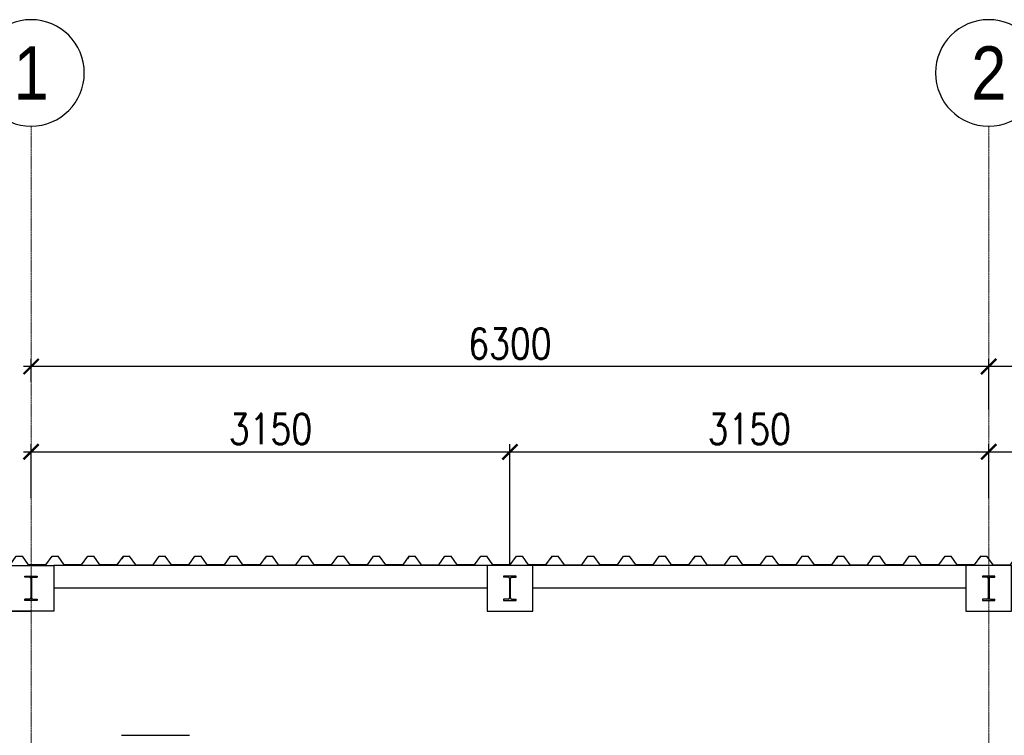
# Model space of a CAD drawing. Header units: millimetres. Extents: x -374129 to 1163271, y -112652 to 695637.
# Tile 38 of 230: x -75 to 6403, y -31808 to -27102. Entities that reach past the tile are written whole.
import ezdxf
from ezdxf.enums import TextEntityAlignment as Align

# ---------------------------------------------------------------- set-up
doc = ezdxf.new("R2010")
doc.units = ezdxf.units.MM
doc.header["$PDMODE"] = 4
doc.linetypes.add('ACAD_ISO04W100', pattern=[30, 24, -3, 0, -3])
for name, color, linetype in [('KRT_fund', 3, 'Continuous'), ('KRT_izolacje', 252, 'Continuous'), ('KRT_osie_budopis', 1, 'Continuous'), ('KRT_sciany', 2, 'Continuous'), ('KRT_stal', 4, 'Continuous'), ('KRT_technologia', 30, 'Continuous'), ('KRT_wymiary_100', 4, 'Continuous')]:
    doc.layers.add(name, color=color, linetype=linetype)
doc.layers.add('KRT_osie', color=55, linetype='ACAD_ISO04W100', lineweight=18)
doc.styles.add('biuro 1', font='arial.ttf')
doc.styles.add('WYMIAR', font='romans.shx', dxfattribs={"width": 0.8})
doc.dimstyles.new('KRT_1-100', dxfattribs={"dimscale": 100, "dimtxt": 2, "dimasz": 1, "dimexe": 0.5, "dimexo": 0, "dimgap": 0.5, "dimtad": 1, "dimdec": 1, "dimrnd": 0.1, "dimzin": 9, "dimdsep": 46, "dimtxsty": 'WYMIAR', "dimblk": 'ARCHTICK', "dimcen": 0.09, "dimdle": 0.5, "dimclrd": 1, "dimclre": 252, "dimclrt": 256, "dimadec": 0, "dimazin": 0, "dimtfac": 1, "dimtdec": 1, "dimtmove": 0, "dimatfit": 3, "dimfxl": 1, "dimtolj": 1, "dimtzin": 0, "dimarcsym": 0})

# ---------------------------------------------------------------- blocks, each defined once
blk = doc.blocks.new('*U927')
at = {"color": 0}
for p, q in [((29.5, 152.6), (0, 152.6)), ((38.5, 143.6), (38.5, 16.4)), ((43.5, 143.6), (43.5, 16.4)), ((52.5, 152.6), (82, 152.6)), ((29.5, 7.4), (0, 7.4)), ((52.5, 7.4), (82, 7.4))]:
    blk.add_line(p, q, dxfattribs=at)
for points in [[(82, 152.6), (82, 160), (0, 160), (0, 152.6)], [(0, 7.4), (0, 0), (82, 0), (82, 7.4)]]:
    blk.add_lwpolyline(points, dxfattribs=at)
for centre, start, end in [((29.5, 143.6), 0, 90), ((52.5, 143.6), 90, 180), ((29.5, 16.4), 270, 0), ((52.5, 16.4), 180, 270)]:
    blk.add_arc(centre, 9, start, end, dxfattribs=at)
blk = doc.blocks.new('_ArchTick')
at = {"color": 0, "linetype": 'ByBlock', "const_width": 0.15}
blk.add_lwpolyline([(-0.5, -0.5), (0.5, 0.5)], dxfattribs=at)
blk = doc.blocks.new('*D1044')
at = {"layer": 'Defpoints', "color": 0}
for p in [(9450, -29943.6), (6300, -30247.9), (9450, -30690.6)]:
    blk.add_point(p, dxfattribs=at)
at = {"layer": 'KRT_wymiary_100', "color": 252, "lineweight": -2}
for p, q in [((6300, -30247.9), (6300, -29893.6)), ((9450, -30690.6), (9450, -29893.6))]:
    blk.add_line(p, q, dxfattribs=at)
at = {"layer": 'KRT_wymiary_100', "color": 1, "lineweight": -2}
blk.add_line((6250, -29943.6), (9500, -29943.6), dxfattribs=at)
at = {"layer": 'KRT_wymiary_100', "color": 1, "lineweight": -2, "xscale": 100, "yscale": 100, "zscale": 100, "rotation": 180}
blk.add_blockref('_ArchTick', (6300, -29943.6), dxfattribs=at)
at = {"layer": 'KRT_wymiary_100', "color": 1, "lineweight": -2, "xscale": 100, "yscale": 100, "zscale": 100}
blk.add_blockref('_ArchTick', (9450, -29943.6), dxfattribs=at)
at = {"layer": 'KRT_wymiary_100', "insert": (7875, -29793.6), "char_height": 200, "attachment_point": 5, "style": 'WYMIAR'}
blk.add_mtext('\\A1;3150', dxfattribs=at)
blk = doc.blocks.new('*D1046')
at = {"layer": 'Defpoints', "color": 0}
for p in [(3150, -29943.6), (0, -30247.9), (3150, -30690.6)]:
    blk.add_point(p, dxfattribs=at)
at = {"layer": 'KRT_wymiary_100', "color": 252, "lineweight": -2}
for p, q in [((0, -30247.9), (0, -29893.6)), ((3150, -30690.6), (3150, -29893.6))]:
    blk.add_line(p, q, dxfattribs=at)
at = {"layer": 'KRT_wymiary_100', "color": 1, "lineweight": -2}
blk.add_line((-50, -29943.6), (3200, -29943.6), dxfattribs=at)
at = {"layer": 'KRT_wymiary_100', "color": 1, "lineweight": -2, "xscale": 100, "yscale": 100, "zscale": 100, "rotation": 180}
blk.add_blockref('_ArchTick', (0, -29943.6), dxfattribs=at)
at = {"layer": 'KRT_wymiary_100', "color": 1, "lineweight": -2, "xscale": 100, "yscale": 100, "zscale": 100}
blk.add_blockref('_ArchTick', (3150, -29943.6), dxfattribs=at)
at = {"layer": 'KRT_wymiary_100', "insert": (1575, -29793.6), "char_height": 200, "attachment_point": 5, "style": 'WYMIAR'}
blk.add_mtext('\\A1;3150', dxfattribs=at)
blk = doc.blocks.new('*D1047')
at = {"layer": 'Defpoints', "color": 0}
for p in [(6300, -29943.6), (6300, -30186.8), (3150, -30690.6)]:
    blk.add_point(p, dxfattribs=at)
at = {"layer": 'KRT_wymiary_100', "color": 252, "lineweight": -2}
for p, q in [((3150, -30690.6), (3150, -29893.6)), ((6300, -30186.8), (6300, -29893.6))]:
    blk.add_line(p, q, dxfattribs=at)
at = {"layer": 'KRT_wymiary_100', "color": 1, "lineweight": -2}
blk.add_line((3100, -29943.6), (6350, -29943.6), dxfattribs=at)
at = {"layer": 'KRT_wymiary_100', "color": 1, "lineweight": -2, "xscale": 100, "yscale": 100, "zscale": 100, "rotation": 180}
blk.add_blockref('_ArchTick', (3150, -29943.6), dxfattribs=at)
at = {"layer": 'KRT_wymiary_100', "color": 1, "lineweight": -2, "xscale": 100, "yscale": 100, "zscale": 100}
blk.add_blockref('_ArchTick', (6300, -29943.6), dxfattribs=at)
at = {"layer": 'KRT_wymiary_100', "insert": (4725, -29793.6), "char_height": 200, "attachment_point": 5, "style": 'WYMIAR'}
blk.add_mtext('\\A1;3150', dxfattribs=at)
blk = doc.blocks.new('opis_osi')
at = {"linetype": 'Continuous'}
for start, end in [(90, 180), (0, 90), (180, 270), (270, 0)]:
    blk.add_arc((0, -37.5), 35, start, end, dxfattribs=at)
at = {"color": 0, "linetype": 'Continuous', "style": 'biuro 1', "width": 0.85}
blk.add_attdef('AA', text='', height=35, dxfattribs=at).set_placement((0.08, -37.53), align=Align.MIDDLE_CENTER)
blk = doc.blocks.new('*D1059')
at = {"layer": 'Defpoints', "color": 0}
for p in [(0, -29382.7), (0, -29484.3), (6300, -29647.5)]:
    blk.add_point(p, dxfattribs=at)
at = {"layer": 'KRT_wymiary_100', "color": 252, "lineweight": -2}
for p, q in [((0, -29484.3), (0, -29332.7)), ((6300, -29647.5), (6300, -29332.7))]:
    blk.add_line(p, q, dxfattribs=at)
at = {"layer": 'KRT_wymiary_100', "color": 1, "lineweight": -2}
blk.add_line((6350, -29382.7), (-50, -29382.7), dxfattribs=at)
at = {"layer": 'KRT_wymiary_100', "color": 1, "lineweight": -2, "xscale": 100, "yscale": 100, "zscale": 100, "rotation": 180}
blk.add_blockref('_ArchTick', (0, -29382.7), dxfattribs=at)
at = {"layer": 'KRT_wymiary_100', "color": 1, "lineweight": -2, "xscale": 100, "yscale": 100, "zscale": 100}
blk.add_blockref('_ArchTick', (6300, -29382.7), dxfattribs=at)
at = {"layer": 'KRT_wymiary_100', "insert": (3150, -29232.7), "char_height": 200, "attachment_point": 5, "style": 'WYMIAR'}
blk.add_mtext('\\A1;6300', dxfattribs=at)
blk = doc.blocks.new('*D1084')
at = {"layer": 'Defpoints', "color": 0}
for p in [(6300, -29382.7), (6300, -29666.3), (12600, -29666.3)]:
    blk.add_point(p, dxfattribs=at)
at = {"layer": 'KRT_wymiary_100', "color": 252, "lineweight": -2}
for p, q in [((6300, -29666.3), (6300, -29332.7)), ((12600, -29666.3), (12600, -29332.7))]:
    blk.add_line(p, q, dxfattribs=at)
at = {"layer": 'KRT_wymiary_100', "color": 1, "lineweight": -2}
blk.add_line((12650, -29382.7), (6250, -29382.7), dxfattribs=at)
at = {"layer": 'KRT_wymiary_100', "color": 1, "lineweight": -2, "xscale": 100, "yscale": 100, "zscale": 100, "rotation": 180}
blk.add_blockref('_ArchTick', (6300, -29382.7), dxfattribs=at)
at = {"layer": 'KRT_wymiary_100', "color": 1, "lineweight": -2, "xscale": 100, "yscale": 100, "zscale": 100}
blk.add_blockref('_ArchTick', (12600, -29382.7), dxfattribs=at)
at = {"layer": 'KRT_wymiary_100', "insert": (9450, -29232.7), "char_height": 200, "attachment_point": 5, "style": 'WYMIAR'}
blk.add_mtext('\\A1;6300', dxfattribs=at)
blk = doc.blocks.new('TR55')
at = {"color": 0}
for p, q in [((-980, 0), (-991.9, -16.1)), ((-980, 0), (-940, 0)), ((-899.5, -55), (-940, 0)), ((-785.5, -55), (-745, 0)), ((-745, 0), (-705, 0)), ((-664.5, -55), (-705, 0)), ((-550.5, -55), (-510, 0)), ((-510, 0), (-470, 0)), ((-429.5, -55), (-470, 0)), ((-315.5, -55), (-275, 0)), ((-275, 0), (-235, 0)), ((-194.5, -55), (-235, 0)), ((-80.5, -55), (-40, 0)), ((-40, 0), (0, 0)), ((-899.5, -55), (-785.5, -55)), ((-550.5, -55), (-664.5, -55)), ((-315.5, -55), (-429.5, -55)), ((-80.5, -55), (-194.5, -55))]:
    blk.add_line(p, q, dxfattribs=at)
blk = doc.blocks.new('sys napowietrzania')
at = {"layer": 'KRT_technologia', "linetype": 'ByBlock', "lineweight": -2, "extrusion": (0, -1, -1.83697e-16)}
blk.add_line((1613.9, 280), (2061.9, 280), dxfattribs=at)

msp = doc.modelspace()

# ---------------------------------------------------------------- linework, layer by layer
at = {"layer": 'KRT_fund', "color": 2}
for p, q in [((3000, -30690.64), (150, -30690.64)), ((6150, -30690.64), (3300, -30690.64)), ((3000, -30840.64), (150, -30840.64)), ((6150, -30840.64), (3300, -30840.64))]:
    msp.add_line(p, q, dxfattribs=at)
for points in [[(-150, -30990.64), (-150, -30690.64), (150, -30690.64), (150, -30990.64)], [(3300, -30990.64), (3300, -30690.64), (3000, -30690.64), (3000, -30990.64)], [(6450, -30990.64), (6450, -30690.64), (6150, -30690.64), (6150, -30990.64)]]:
    msp.add_lwpolyline(points, close=True, dxfattribs=at)
at = {"layer": 'KRT_osie', "ltscale": 0.5}
for p, q in [((0, -27801.99), (0, -48285.63)), ((6300, -27801.99), (6300, -48285.63)), ((-5554.82, -30690.64), (73659.31, -30690.64))]:
    msp.add_line(p, q, dxfattribs=at)
at = {"layer": 'KRT_sciany'}
msp.add_line((-150, -30990.64), (0, -30990.64), dxfattribs=at)

# ---------------------------------------------------------------- block references
msp.add_blockref('sys napowietrzania', (-1019.98, -32087.66, 3070))
at = {"layer": 'KRT_izolacje', "color": 8}
for p in [(647.82, -30630.64), (1587.82, -30630.64), (2527.82, -30630.64), (3467.82, -30630.64), (4407.82, -30630.64), (5347.82, -30630.64), (6287.82, -30630.64), (7227.82, -30630.64)]:
    msp.add_blockref('TR55', p, dxfattribs=at)
at = {"layer": 'KRT_osie_budopis', "color": 3, "xscale": 10, "yscale": 10, "zscale": 10}
for p, values in [((0, -27076.99), {'AA': '1'}), ((6300, -27076.99), {'AA': '2'})]:
    msp.add_blockref('opis_osi', p, dxfattribs=at).add_auto_attribs(values)
at = {"layer": 'KRT_stal', "color": 7, "xscale": -1}
msp.add_blockref('*U927', (41, -30920.64), dxfattribs=at)
at = {"layer": 'KRT_stal', "color": 7}
for p in [(3109, -30920.64), (6259, -30920.64)]:
    msp.add_blockref('*U927', p, dxfattribs=at)

# ---------------------------------------------------------------- dimensions: what is measured, and where the dimension line sits
at = {"layer": 'KRT_wymiary_100'}
for base, p1, p2, picture, middle in [((0, -29382.65), (6300, -29647.51), (0, -29484.35), '*D1059', (3150, -29232.65)), ((6300, -29382.65), (12600, -29666.27), (6300, -29666.27), '*D1084', (9450, -29232.65))]:
    dim = msp.add_linear_dim(base=base, p1=p1, p2=p2, dimstyle='KRT_1-100', override={"dimtmove": 1}, dxfattribs=at)
    dim.commit()
    dim.dimension.update_dxf_attribs({"geometry": picture, "text_midpoint": middle})
for base, p1, p2, picture, middle in [((3150, -29943.56), (0, -30247.89), (3150, -30690.64), '*D1046', (1575, -29793.56)), ((6300, -29943.56), (3150, -30690.64), (6300, -30186.8), '*D1047', (4725, -29793.56)), ((9450, -29943.56), (6300, -30247.89), (9450, -30690.64), '*D1044', (7875, -29793.56))]:
    dim = msp.add_linear_dim(base=base, p1=p1, p2=p2, dimstyle='KRT_1-100', dxfattribs=at)
    dim.commit()
    dim.dimension.update_dxf_attribs({"geometry": picture, "text_midpoint": middle})

doc.saveas('drawing.dxf')
